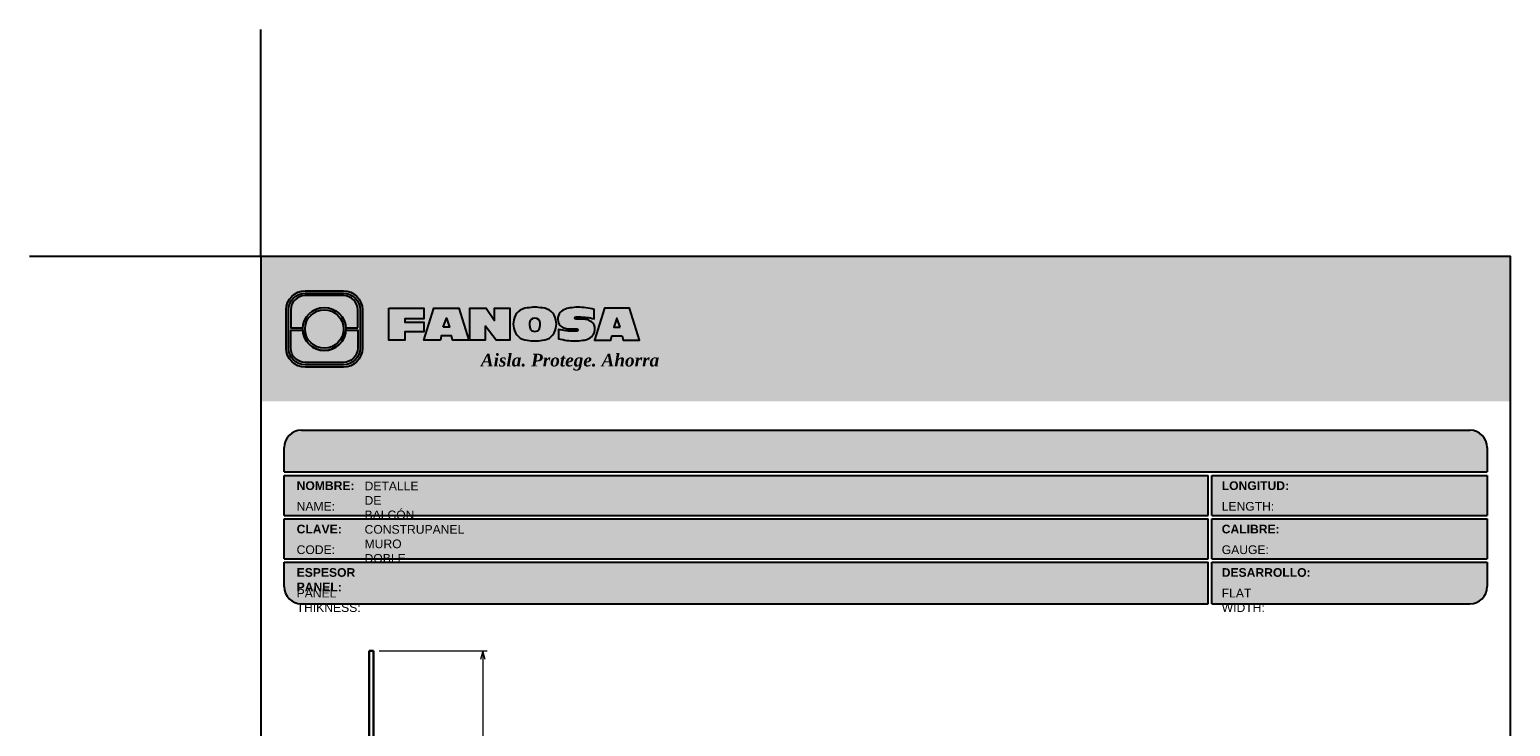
# Model space of a CAD drawing. Header units: millimetres. Extents: x 0 to 30, y 0 to 35.5.
# Tile 2 of 2: x 0 to 25.6, y 23.5 to 35.5. Entities that reach past the tile are written whole.
import ezdxf

# ---------------------------------------------------------------- set-up
doc = ezdxf.new("R2010")
doc.units = ezdxf.units.MM
doc.linetypes.add('CONTINUA', pattern=[0])
doc.linetypes.add('DASHED2', pattern=[9.524999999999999, 6.35, -3.175])
for name, color, linetype, lineweight in [('LAMINA ACCESORIOS', 1, 'Continuous', 30), ('TEXTO', 7, 'DASHED2', 0), ('TEXTO CUADRO DATOS', 251, 'Continuous', 0)]:
    doc.layers.add(name, color=color, linetype=linetype, lineweight=lineweight)
doc.styles.get("Standard").update_dxf_attribs({"font": 'arial.ttf'})

# ---------------------------------------------------------------- blocks, each defined once
blk = doc.blocks.new('LOGO 1')
h = blk.add_hatch(color=7)
h.set_gradient(color1=(255, 255, 255), color2=(0, 0, 255), rotation=180, tint=1)
h.paths.add_polyline_path([(362.633524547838, 273.3012676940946), (362.633524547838, 270.8012676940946), (384.2235245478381, 270.8012676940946), (384.2235245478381, 273.3012676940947)])
at = {"true_color": 0xffffff}
h = blk.add_hatch(color=7, dxfattribs=at)
edge = h.paths.add_edge_path()
edge.add_arc((364.057378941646, 271.7212676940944), 0.3299999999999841, -89.99999999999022, 9.890754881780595e-12, ccw=False)
edge.add_line((364.0573789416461, 271.3912676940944), (363.3973789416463, 271.3912676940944))
edge.add_arc((363.3973789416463, 271.7212676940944), 0.3299999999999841, 179.9999999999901, 269.9999999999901, ccw=False)
edge.add_line((363.0673789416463, 271.7212676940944), (363.0673789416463, 272.3812676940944))
edge.add_arc((363.3973789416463, 272.3812676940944), 0.3299999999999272, 90, 180, ccw=False)
edge.add_line((363.3973789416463, 272.7112676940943), (364.0573789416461, 272.7112676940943))
edge.add_arc((364.0573789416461, 272.3812676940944), 0.3299999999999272, 0, 90, ccw=False)
edge.add_line((364.387378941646, 272.3812676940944), (364.387378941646, 271.7212676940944))
edge = h.paths.add_edge_path(flags=16)
edge.add_arc((364.0573789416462, 271.7212676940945), 0.2887500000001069, 269.9999999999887, 359.9999999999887, ccw=False)
edge.add_line((364.0573789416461, 271.4325176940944), (363.3973789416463, 271.4325176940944))
edge.add_arc((363.3973789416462, 271.7212676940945), 0.2887500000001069, 180.0000000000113, 270.0000000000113, ccw=False)
edge.add_line((363.1086289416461, 271.7212676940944), (363.1086289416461, 272.3812676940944))
edge.add_arc((363.3973789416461, 272.3812676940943), 0.28875000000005, 89.99999999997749, 179.9999999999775, ccw=False)
edge.add_line((363.3973789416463, 272.6700176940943), (364.0573789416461, 272.6700176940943))
edge.add_arc((364.0573789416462, 272.3812676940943), 0.28875000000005, 2.262368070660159e-11, 90.00000000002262, ccw=False)
edge.add_line((364.3461289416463, 272.3812676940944), (364.3461289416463, 271.7212676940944))
for color, points in [(30, [(364.0980555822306, 272.0718926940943), (364.3048789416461, 272.0718926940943), (364.3048789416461, 272.3812676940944, 0.4142135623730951), (364.0573789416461, 272.6287676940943), (363.3973789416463, 272.6287676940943, 0.4142135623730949), (363.1498789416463, 272.3812676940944), (363.1498789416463, 272.0718926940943), (363.3567023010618, 272.0718926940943, -0.9459053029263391)]), (170, [(364.3048789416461, 271.7212676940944), (364.3048789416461, 272.0306426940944), (364.0980555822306, 272.0306426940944, -0.9459053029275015), (363.3567023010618, 272.0306426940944), (363.1498789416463, 272.0306426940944), (363.1498789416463, 271.7212676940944, 0.4142135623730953), (363.3973789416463, 271.4737676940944), (364.057378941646, 271.4737676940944, 0.4142135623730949)])]:
    blk.add_hatch(color=color).paths.add_polyline_path(points)
h = blk.add_hatch(color=7, dxfattribs=at)
h.paths.add_polyline_path([(363.3561289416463, 272.0512676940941, 1), (364.0986289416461, 272.0512676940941, 1)])
h.paths.add_polyline_path([(364.0602079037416, 272.0512676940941, -1), (363.3945499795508, 272.0512676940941, -1)], flags=16)
h = blk.add_hatch(color=252)
h.set_gradient(color1=(132, 132, 132), rotation=70.00000000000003, tint=1, name='SPHERICAL')
h.paths.add_polyline_path([(364.0602079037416, 272.0512676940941, 1), (363.3945499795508, 272.0512676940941, 1)])
blk.add_hatch(color=7, dxfattribs=at).paths.add_polyline_path([(364.8420585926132, 272.4104305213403), (365.4501879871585, 272.4104305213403), (365.4501879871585, 272.2247109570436), (365.119665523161, 272.2247109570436), (365.119665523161, 272.1719110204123), (365.4501879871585, 272.1719110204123), (365.4501879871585, 272.00471122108), (365.119665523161, 272.00471122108), (365.119665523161, 271.8609844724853), (364.8420585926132, 271.8609844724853)])
h = blk.add_hatch(color=7, dxfattribs=at)
h.paths.add_polyline_path([(365.620750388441, 272.4104305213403), (365.4485062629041, 271.8609844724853), (365.7332546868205, 271.8609844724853), (365.7479187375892, 271.934277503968), (365.9266795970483, 271.934277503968), (365.9413436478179, 271.8609844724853), (366.2260920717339, 271.8609844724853), (366.0538479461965, 272.4104305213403)])
h.paths.add_polyline_path([(365.837299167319, 272.2366800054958), (365.8906148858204, 272.0814774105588), (365.7839834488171, 272.0814774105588)], flags=16)
h = blk.add_hatch(color=7, dxfattribs=at)
h.paths.add_polyline_path([(366.9358659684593, 272.4104305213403), (366.6709453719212, 272.4104305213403), (366.6709453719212, 272.1991139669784), (366.5221127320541, 272.4104305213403), (366.2395855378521, 272.4104305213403), (366.2395855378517, 271.8609844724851), (366.5045061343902, 271.8609844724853), (366.5045061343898, 272.1071001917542), (366.6947223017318, 271.8609844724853), (366.9358659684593, 271.8609844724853)])
h.paths.add_polyline_path([(367.4970415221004, 272.4140725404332, 0.09403921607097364), (367.2339520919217, 272.4140725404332, 0.3497782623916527), (367.0006865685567, 272.2074327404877, 0.09737279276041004), (367.0006865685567, 272.0639822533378, 0.3497782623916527), (367.2339520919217, 271.8573424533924, 0.09403921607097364), (367.4970415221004, 271.8573424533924, 0.3497782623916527), (367.7303070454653, 272.0639822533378, 0.09737279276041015), (367.7303070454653, 272.2074327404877, 0.3497782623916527)])
h.paths.add_polyline_path([(367.2999959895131, 272.2148320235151, -0.3799377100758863), (367.4309976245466, 272.2148320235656, -0.158874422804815), (367.4503779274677, 272.1817168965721, -0.1263576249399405), (367.44577155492, 272.0572845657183, -0.2142742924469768), (367.4126854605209, 272.0188340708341, -0.2226123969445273), (367.318308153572, 272.0188340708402, -0.2142742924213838), (367.2852220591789, 272.0572845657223, -0.1263576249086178), (367.2806156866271, 272.1817168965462, -0.1588744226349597)], flags=16)
h.paths.add_polyline_path([(368.0775589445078, 272.2601931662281), (368.1276424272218, 272.2601931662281, -0.05869489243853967), (368.3904870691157, 272.2278050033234), (368.3904870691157, 272.3881713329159, 0.06395994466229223), (368.1046346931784, 272.4264429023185, 0.04691611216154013), (367.9730899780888, 272.4140725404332, 0.2229690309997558), (367.7857619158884, 272.3139728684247, 0.1654172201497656), (367.7667124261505, 272.182419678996, 0.1952229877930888), (367.8161538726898, 272.1004656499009, 0.07724634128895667), (367.887655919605, 272.0635888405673, 0.08066867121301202), (367.9607834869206, 272.0517133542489), (368.0895714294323, 272.0517133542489, -1), (368.0895714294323, 272.0112218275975), (368.0394879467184, 272.0112218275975, -0.05869489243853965), (367.7766433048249, 272.0436099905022), (367.7766433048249, 271.8832436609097, 0.0639599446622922), (368.0624956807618, 271.8449720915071, 0.04691611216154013), (368.1940403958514, 271.8573424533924, 0.2229690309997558), (368.3813684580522, 271.9574421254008, 0.2091142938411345), (368.391184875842, 272.1225548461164, 0.1301021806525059), (368.3636451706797, 272.1610969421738, 0.09267767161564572), (368.2794744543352, 272.2078261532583, 0.08066867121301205), (368.2063468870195, 272.2197016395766), (368.0775589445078, 272.2197016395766, -1)])
h.paths.add_polyline_path([(369.0017330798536, 272.4104305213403), (368.5686355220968, 272.4104305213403), (368.3963913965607, 271.8609844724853), (368.6811398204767, 271.8609844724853), (368.6958038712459, 271.934277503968), (368.8745647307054, 271.934277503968), (368.8892287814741, 271.8609844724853), (369.1739772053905, 271.8609844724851)])
h.paths.add_polyline_path([(368.7851843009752, 272.2366800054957), (368.8385000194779, 272.0814774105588), (368.7318685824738, 272.0814774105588)], flags=16)
at = {"color": 7, "true_color": 0xffffff}
for points in [[(364.387378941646, 271.7212676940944, -0.414213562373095), (364.0573789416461, 271.3912676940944), (363.3973789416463, 271.3912676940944, -0.414213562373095), (363.0673789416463, 271.7212676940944), (363.0673789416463, 272.3812676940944, -0.414213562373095), (363.3973789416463, 272.7112676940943), (364.0573789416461, 272.7112676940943, -0.4142135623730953), (364.387378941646, 272.3812676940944)], [(364.3461289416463, 271.7212676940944, -0.4142135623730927), (364.0573789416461, 271.4325176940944), (363.3973789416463, 271.4325176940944, -0.4142135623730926), (363.1086289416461, 271.7212676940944), (363.1086289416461, 272.3812676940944, -0.414213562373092), (363.3973789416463, 272.6700176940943), (364.0573789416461, 272.6700176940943, -0.4142135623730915), (364.3461289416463, 272.3812676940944)], [(367.7303070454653, 272.2074327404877, 0.3497782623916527), (367.4970415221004, 272.4140725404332, 0.09403921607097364), (367.2339520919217, 272.4140725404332, 0.3497782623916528), (367.0006865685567, 272.2074327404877, 0.09737279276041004), (367.0006865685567, 272.0639822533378, 0.3497782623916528), (367.2339520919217, 271.8573424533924, 0.09403921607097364), (367.4970415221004, 271.8573424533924, 0.3497782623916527), (367.7303070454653, 272.0639822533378, 0.09737279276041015)], [(368.3637508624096, 272.1610094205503, 0.09280978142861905), (368.2794744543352, 272.2078261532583, 0.08066867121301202), (368.2063468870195, 272.2197016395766), (368.0775589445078, 272.2197016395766, -0.9999999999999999), (368.0775589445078, 272.2601931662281), (368.1276424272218, 272.2601931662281, -0.05869489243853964), (368.3904870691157, 272.2278050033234), (368.3904870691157, 272.3881713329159, 0.06395994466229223), (368.1046346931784, 272.4264429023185, 0.04691611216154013), (367.9730899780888, 272.4140725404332, 0.2229690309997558), (367.7857619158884, 272.3139728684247, 0.1654172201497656), (367.7667124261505, 272.182419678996, 0.1952229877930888), (367.8161538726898, 272.1004656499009, 0.07724634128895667), (367.887655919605, 272.0635888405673, 0.08066867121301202), (367.9607834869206, 272.0517133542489), (368.0895714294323, 272.0517133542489, -0.9999999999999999), (368.0895714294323, 272.0112218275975), (368.0394879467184, 272.0112218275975, -0.05869489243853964), (367.7766433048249, 272.0436099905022), (367.7766433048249, 271.8832436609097, 0.06395994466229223), (368.0624956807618, 271.8449720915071, 0.04691611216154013), (368.1940403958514, 271.8573424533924, 0.2229690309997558), (368.3813684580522, 271.9574421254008, 0.2091142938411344), (368.391184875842, 272.1225548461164, 0.1341802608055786)], [(367.2852220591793, 272.0572845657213, 0.2142742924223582), (367.318308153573, 272.0188340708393, 0.2226123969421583), (367.4126854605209, 272.0188340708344, 0.2142742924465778), (367.44577155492, 272.0572845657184, 0.1263576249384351), (367.4503779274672, 272.1817168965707, 0.1588744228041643), (367.4309976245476, 272.2148320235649, 0.379937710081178), (367.2999959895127, 272.2148320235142, 0.1588744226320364), (367.2806156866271, 272.1817168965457, 0.1263576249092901)]]:
    blk.add_lwpolyline(points, format="xyb", close=True, dxfattribs=at)
at = {"color": 30}
blk.add_lwpolyline([(364.3048789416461, 272.0718926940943), (364.3048789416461, 272.3812676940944, 0.414213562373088), (364.0573789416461, 272.6287676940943), (363.3973789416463, 272.6287676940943, 0.4142135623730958), (363.1498789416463, 272.3812676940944), (363.1498789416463, 272.0718926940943), (363.3567023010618, 272.0718926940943, -0.9459053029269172), (364.0980555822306, 272.0718926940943)], format="xyb", close=True, dxfattribs=at)
at = {"color": 7, "true_color": 0xffffff}
for points in [[(364.8420585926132, 272.4104305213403), (365.4501879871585, 272.4104305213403), (365.4501879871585, 272.2247109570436), (365.119665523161, 272.2247109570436), (365.119665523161, 272.1719110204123), (365.4501879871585, 272.1719110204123), (365.4501879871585, 272.00471122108), (365.119665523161, 272.00471122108), (365.119665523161, 271.8609844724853), (364.8420585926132, 271.8609844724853)], [(365.7332546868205, 271.8609844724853), (365.4485062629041, 271.8609844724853), (365.620750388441, 272.4104305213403), (366.0538479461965, 272.4104305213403), (366.2260920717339, 271.8609844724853), (365.9413436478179, 271.8609844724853), (365.9266795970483, 271.934277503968), (365.7479187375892, 271.934277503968)], [(366.5045061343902, 272.1071001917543), (366.5045061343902, 271.8609844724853), (366.2395855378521, 271.8609844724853), (366.2395855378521, 272.4104305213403), (366.5221127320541, 272.4104305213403), (366.6709453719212, 272.1991139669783), (366.6709453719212, 272.4104305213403), (366.9358659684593, 272.4104305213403), (366.9358659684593, 271.8609844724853), (366.6947223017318, 271.8609844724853)], [(368.8745647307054, 271.934277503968), (368.8892287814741, 271.8609844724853), (369.1739772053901, 271.8609844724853), (369.0017330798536, 272.4104305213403), (368.5686355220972, 272.4104305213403), (368.3963913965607, 271.8609844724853), (368.6811398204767, 271.8609844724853), (368.6958038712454, 271.934277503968)], [(365.7839834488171, 272.0814774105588), (365.837299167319, 272.2366800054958), (365.8906148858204, 272.0814774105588)], [(368.8385000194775, 272.0814774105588), (368.7851843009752, 272.2366800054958), (368.7318685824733, 272.0814774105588)]]:
    blk.add_lwpolyline(points, close=True, dxfattribs=at)
at = {"color": 170}
blk.add_lwpolyline([(363.3567023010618, 272.0306426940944, 0.9459053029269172), (364.0980555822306, 272.0306426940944), (364.3048789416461, 272.0306426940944), (364.3048789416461, 271.7212676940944, -0.4142135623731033), (364.0573789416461, 271.4737676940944), (363.3973789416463, 271.4737676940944, -0.414213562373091), (363.1498789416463, 271.7212676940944), (363.1498789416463, 272.0306426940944)], format="xyb", close=True, dxfattribs=at)
at = {"color": 7, "true_color": 0xffffff}
for radius in [0.3712499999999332, 0.332828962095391]:
    blk.add_circle((363.7273789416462, 272.0512676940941), radius, dxfattribs=at)
at = {"color": 254, "insert": (366.4315877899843, 271.623287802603), "char_height": 0.22, "width": 5.448476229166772, "attachment_point": 1}
blk.add_mtext('{\\fBookman Old Style|b1|i1|c0|p18;\\C255;\\c16777215;Aisla. Protege. Ahorra}', dxfattribs=at)

msp = doc.modelspace()

# ---------------------------------------------------------------- hatches: boundary and pattern name
at = {"true_color": 0xb3b3b3}
msp.add_hatch(color=253, dxfattribs=at).paths.add_polyline_path([(25.18823702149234, 27.87273138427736), (25.18823702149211, 28.29273138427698, 0.4142135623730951), (24.88823702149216, 28.59273138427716), (4.69823702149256, 28.59273138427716, 0.4142135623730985), (4.398237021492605, 28.29273138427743), (4.398237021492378, 27.87273138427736)])
h = msp.add_hatch(color=253, dxfattribs=at)
h.paths.add_polyline_path([(4.398237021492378, 27.81273138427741), (4.398237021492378, 27.12273138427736), (20.36772849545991, 27.12273138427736), (20.36772849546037, 27.81273138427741)])
h.paths.add_polyline_path([(20.36772849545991, 26.3727313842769), (20.36772849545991, 27.06273138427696), (4.398237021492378, 27.06273138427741), (4.398237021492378, 26.3727313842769)])
h.paths.add_polyline_path([(20.36772849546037, 25.59273138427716), (20.36772849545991, 26.31273138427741), (4.398237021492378, 26.31273138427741), (4.398237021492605, 25.89273138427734, 0.4142135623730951), (4.69823702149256, 25.59273138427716)])
h.paths.add_polyline_path([(20.42772849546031, 26.31273138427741), (20.42772849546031, 25.59273138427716), (24.88823702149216, 25.59273138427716, 0.4142135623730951), (25.18823702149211, 25.89273138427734), (25.18823702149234, 26.31273138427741)])
h.paths.add_polyline_path([(20.42772849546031, 27.06273138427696), (20.42772849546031, 26.3727313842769), (25.18823702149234, 26.3727313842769), (25.18823702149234, 27.06273138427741)])
h.paths.add_polyline_path([(20.42772849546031, 27.81273138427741), (20.42772849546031, 27.12273138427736), (25.18823702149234, 27.12273138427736), (25.18823702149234, 27.81273138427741)])

# ---------------------------------------------------------------- linework, layer by layer
at = {"color": 254, "true_color": 0xe3e3e3}
for q in [(3.998237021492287, 35.51411154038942), (5.370459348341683e-07, 31.59273138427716)]:
    msp.add_line((3.998237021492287, 31.59273138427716), q, dxfattribs=at)
at = {"color": 253, "true_color": 0xb3b3b3}
for p, q in [((4.69823702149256, 28.59273138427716), (24.88823702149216, 28.59273138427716)), ((4.398237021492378, 27.87273138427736), (4.398237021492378, 28.29273138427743)), ((25.18823702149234, 28.29273138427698), (25.18823702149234, 27.87273138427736)), ((4.398237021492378, 27.87273138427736), (25.18823702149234, 27.87273138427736)), ((4.398237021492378, 27.12273138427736), (4.398237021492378, 27.81273138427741)), ((4.398237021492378, 27.81273138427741), (20.36772849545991, 27.81273138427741)), ((20.36772849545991, 27.12273138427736), (20.36772849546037, 27.81273138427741)), ((20.42772849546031, 27.81273138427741), (25.18823702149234, 27.81273138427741)), ((20.42772849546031, 27.12273138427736), (20.42772849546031, 27.81273138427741)), ((25.18823702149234, 27.81273138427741), (25.18823702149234, 27.12273138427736)), ((4.398237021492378, 27.12273138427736), (20.36772849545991, 27.12273138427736)), ((4.398237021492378, 26.3727313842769), (4.398237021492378, 27.06273138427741)), ((4.398237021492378, 27.06273138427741), (20.36772849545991, 27.06273138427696)), ((20.36772849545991, 26.3727313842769), (20.36772849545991, 27.06273138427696)), ((20.42772849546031, 27.12273138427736), (25.18823702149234, 27.12273138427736)), ((20.42772849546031, 27.06273138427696), (25.18823702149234, 27.06273138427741)), ((20.42772849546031, 26.3727313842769), (20.42772849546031, 27.06273138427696)), ((25.18823702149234, 27.06273138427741), (25.18823702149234, 26.3727313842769)), ((4.398237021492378, 26.3727313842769), (20.36772849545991, 26.3727313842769)), ((20.42772849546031, 26.3727313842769), (25.18823702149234, 26.3727313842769)), ((4.398237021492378, 25.89273138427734), (4.398237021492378, 26.31273138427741)), ((4.398237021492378, 26.31273138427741), (20.36772849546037, 26.31273138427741)), ((20.36772849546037, 25.59273138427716), (20.36772849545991, 26.31273138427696)), ((20.42772849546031, 26.31273138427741), (25.18823702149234, 26.31273138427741)), ((20.42772849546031, 25.59273138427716), (20.42772849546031, 26.31273138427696)), ((25.18823702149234, 26.31273138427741), (25.18823702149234, 25.89273138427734)), ((4.69823702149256, 25.59273138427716), (20.36772849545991, 25.59273138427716)), ((20.42772849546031, 25.59273138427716), (24.88823702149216, 25.59273138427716))]:
    msp.add_line(p, q, dxfattribs=at)
at = {"color": 254, "true_color": 0xe3e3e3}
msp.add_lwpolyline([(3.998237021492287, 3.652731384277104), (25.58823702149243, 3.652731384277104), (25.58823702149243, 31.59273138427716), (3.998237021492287, 31.59273138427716)], close=True, dxfattribs=at)
at = {"color": 253, "true_color": 0xb3b3b3}
for centre, start, end in [((4.69823702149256, 28.29273138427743), 90, 180), ((24.88823702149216, 28.29273138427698), 0, 90), ((4.69823702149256, 25.89273138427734), 180, 270), ((24.88823702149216, 25.89273138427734), 270, 0)]:
    msp.add_arc(centre, 0.3, start, end, dxfattribs=at)
at = {"layer": 'LAMINA ACCESORIOS', "linetype": 'CONTINUA'}
for p, q in [((5.865712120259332, 18.67583168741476), (5.865712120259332, 24.78431411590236)), ((5.94251212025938, 24.78431411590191), (5.865712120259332, 24.78431411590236)), ((5.94251212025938, 18.67583168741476), (5.94251212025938, 24.78431411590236))]:
    msp.add_line(p, q, dxfattribs=at)
at = {"layer": 'TEXTO'}
for p, q in [((6.042512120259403, 24.78431411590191), (7.904805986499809, 24.78431411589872)), ((7.830200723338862, 24.78431411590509), (7.790219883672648, 24.63510358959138)), ((7.830200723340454, 24.78431411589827), (7.83020072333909, 20.22112124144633)), ((7.870181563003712, 24.63510358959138), (7.830200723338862, 24.78431411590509))]:
    msp.add_line(p, q, dxfattribs=at)

# ---------------------------------------------------------------- block references
msp.add_blockref('LOGO 1', (-358.6352875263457, -241.7085363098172))

# ---------------------------------------------------------------- texts
at = {"layer": 'TEXTO CUADRO DATOS', "char_height": 0.15, "width": 0.003231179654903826, "attachment_point": 1}
for s, insert in [('{\\fArial|b1|i0|c0|p34;NOMBRE:}', (4.614239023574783, 27.71126570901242)), ('{\\fArial|b0|i0|c0|p34;DETALLE DE BALCÓN CONSTRUPANEL MURO DOBLE}', (5.788289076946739, 27.70614974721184)), ('{\\fArial|b1|i0|c0|p34;LONGITUD:}', (20.60001902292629, 27.71126570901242)), ('{\\fArial|b0|i0|c0|p34;NAME:}', (4.614239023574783, 27.35459263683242)), ('{\\fArial|b0|i0|c0|p34;LENGTH:}', (20.60001902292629, 27.35459263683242)), ('{\\fArial|b1|i0|c0|p34;CLAVE:}', (4.614239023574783, 26.96126570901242)), ('{\\fArial|b1|i0|c0|p34;CALIBRE:}', (20.60001902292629, 26.96126570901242)), ('{\\fArial|b0|i0|c0|p34;CODE:}', (4.614239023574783, 26.60459263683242)), ('{\\fArial|b0|i0|c0|p34;GAUGE:}', (20.60001902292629, 26.60459263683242)), ('{\\fArial|b1|i0|c0|p34;ESPESOR PANEL:}', (4.614239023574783, 26.21126570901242)), ('{\\fArial|b1|i0|c0|p34;DESARROLLO:}', (20.60001902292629, 26.21126570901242)), ('{\\fArial|b0|i0|c0|p34;PANEL THIKNESS:}', (4.614239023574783, 25.85459263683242)), ('{\\fArial|b0|i0|c0|p34;FLAT WIDTH:}', (20.60001902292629, 25.85459263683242))]:
    msp.add_mtext(s, dxfattribs=dict(at, insert=insert))

doc.saveas('drawing.dxf')
